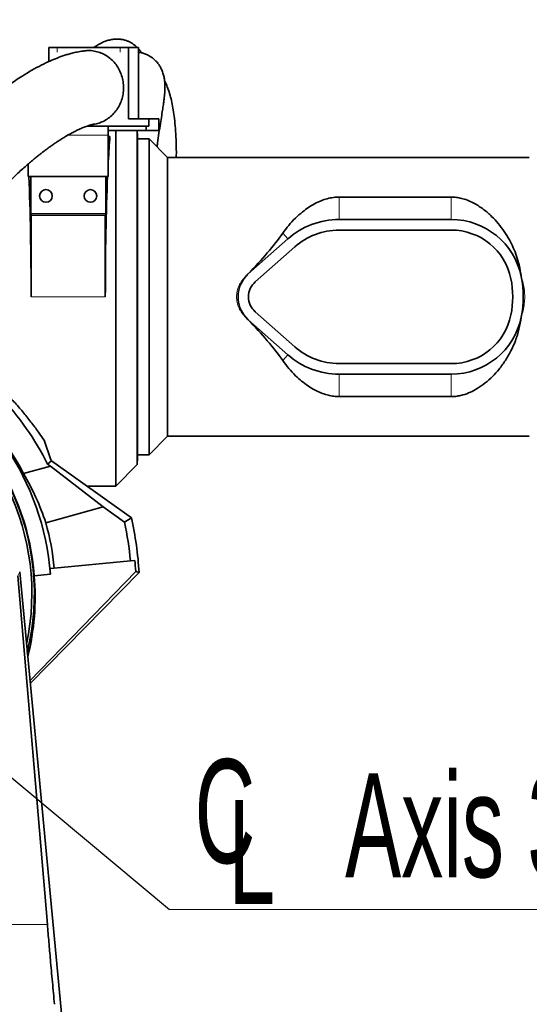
# Model space of a CAD drawing. Header units: millimetres. Extents: x 0 to 11920, y 0 to 8400.
# Tile 26 of 61: x 3669 to 4012, y 6583 to 7247. Entities that reach past the tile are written whole.
import ezdxf

# ---------------------------------------------------------------- set-up
doc = ezdxf.new("R2010")
doc.units = ezdxf.units.MM
doc.header["$LTSCALE"] = 20
doc.styles.add('SLDTEXTSTYLE0', font='TXT', dxfattribs={"width": 0.605})
doc.dimstyles.new('SLDDIMSTYLE0', dxfattribs={"dimtxt": 70, "dimasz": 70, "dimexe": 0, "dimexo": 0.0625, "dimgap": 17.5, "dimtad": 1, "dimdec": 1, "dimrnd": 1e-09, "dimzin": 12, "dimdsep": 46, "dimtxsty": 'SLDTEXTSTYLE0', "dimsah": 1, "dimcen": 0.09, "dimadec": 0, "dimazin": 3, "dimtfac": 1, "dimtofl": 0, "dimtmove": 0, "dimatfit": 3, "dimfxl": 1, "dimfrac": 2, "dimtolj": 1, "dimtzin": 12, "dimarcsym": 0})
doc.dimstyles.new('SLDDIMSTYLE1', dxfattribs={"dimtxt": 0.18, "dimasz": 70, "dimexe": 0, "dimexo": 0.0625, "dimgap": 0, "dimtad": 0, "dimtih": 1, "dimtoh": 1, "dimdec": 0, "dimrnd": 1e-09, "dimzin": 0, "dimdsep": 46, "dimtxsty": 'Standard', "dimsah": 1, "dimcen": 0.09, "dimadec": 0, "dimazin": 0, "dimtfac": 70, "dimtdec": 0, "dimtofl": 0, "dimtmove": 0, "dimatfit": 3, "dimfxl": 1, "dimfrac": 2, "dimtolj": 1, "dimtzin": 0, "dimarcsym": 0})
doc.dimstyles.new('SLDDIMSTYLE2', dxfattribs={"dimtxt": 70, "dimasz": 70, "dimexe": 0, "dimexo": 0.0625, "dimgap": 17.5, "dimtad": 1, "dimdec": 0, "dimrnd": 1e-09, "dimzin": 12, "dimdsep": 46, "dimtxsty": 'SLDTEXTSTYLE0', "dimsah": 1, "dimcen": 0.09, "dimadec": 0, "dimazin": 3, "dimtfac": 1, "dimtofl": 0, "dimtmove": 0, "dimatfit": 3, "dimfxl": 1, "dimfrac": 2, "dimtolj": 1, "dimtzin": 12, "dimarcsym": 0})
doc.dimstyles.new('SLDDIMSTYLE3', dxfattribs={"dimtxt": 70, "dimasz": 70, "dimexe": 0, "dimexo": 0.0625, "dimgap": 17.5, "dimtad": 1, "dimdec": 1, "dimrnd": 1e-09, "dimzin": 12, "dimdsep": 46, "dimtxsty": 'SLDTEXTSTYLE0', "dimsah": 1, "dimcen": 0.09, "dimse1": 1, "dimsd1": 1, "dimadec": 0, "dimazin": 3, "dimtfac": 1, "dimtofl": 0, "dimtmove": 0, "dimatfit": 3, "dimfxl": 1, "dimfrac": 2, "dimtolj": 1, "dimtzin": 12, "dimarcsym": 0})

# ---------------------------------------------------------------- blocks, each defined once
blk = doc.blocks.new('_D_8')
at = {"color": 7, "linetype": 'Continuous', "lineweight": 0}
for p, q in [((3113.33, 6946.19), (3113.33, 7635.25)), ((4897.21, 7163.22), (4897.21, 7635.25)), ((3113.33, 7605.25), (4897.21, 7605.25))]:
    blk.add_line(p, q, dxfattribs=at)
at = {"color": 7, "linetype": 'Continuous', "lineweight": 18}
for centre, start, end in [((4005.76, 7658.97), 153.43495, 206.56505), ((4004.79, 7658.97), 333.43495, 26.56505)]:
    blk.add_arc(centre, 120.11, start, end, dxfattribs=at)
for points in [[(3113.33, 7605.25), (3183.33, 7595.25), (3183.33, 7615.25)], [(4897.21, 7605.25), (4827.21, 7615.25), (4827.21, 7595.25)]]:
    blk.add_solid(points, dxfattribs=at)
at = {"color": 7, "linetype": 'Continuous', "lineweight": 18, "insert": (3898.33, 7695.48), "char_height": 70, "attachment_point": 1, "style": 'SLDTEXTSTYLE0'}
blk.add_mtext('1784', dxfattribs=at)
blk = doc.blocks.new('_D_9')
at = {"color": 7, "linetype": 'Continuous', "lineweight": 0}
for p, q in [((3514.71, 6864.22), (3514.71, 7355.25)), ((4697.21, 7064.22), (4697.21, 7355.25)), ((3514.71, 7325.25), (4697.21, 7325.25))]:
    blk.add_line(p, q, dxfattribs=at)
at = {"color": 7, "linetype": 'Continuous', "lineweight": 18}
for points in [[(3514.71, 7325.25), (3584.71, 7315.25), (3584.71, 7335.25)], [(4697.21, 7325.25), (4627.21, 7335.25), (4627.21, 7315.25)]]:
    blk.add_solid(points, dxfattribs=at)
at = {"color": 7, "linetype": 'Continuous', "lineweight": 18, "insert": (3958.92, 7415.48), "char_height": 70, "attachment_point": 1, "style": 'SLDTEXTSTYLE0'}
blk.add_mtext('1182,5', dxfattribs=at)
blk = doc.blocks.new('_D_11')
at = {"color": 7, "linetype": 'Continuous', "lineweight": 0}
for p, q in [((3227.21, 7116.72), (3227.21, 7495.25)), ((4897.21, 7109.32), (4897.21, 7495.25)), ((3227.21, 7465.25), (4897.21, 7465.25))]:
    blk.add_line(p, q, dxfattribs=at)
at = {"color": 7, "linetype": 'Continuous', "lineweight": 18}
for points in [[(3227.21, 7465.25), (3297.21, 7455.25), (3297.21, 7475.25)], [(4897.21, 7465.25), (4827.21, 7475.25), (4827.21, 7455.25)]]:
    blk.add_solid(points, dxfattribs=at)
at = {"color": 7, "linetype": 'Continuous', "lineweight": 18, "insert": (3955.27, 7555.48), "char_height": 70, "attachment_point": 1, "style": 'SLDTEXTSTYLE0'}
blk.add_mtext('1670', dxfattribs=at)
blk = doc.blocks.new('SW_SYMBOL_MOD_CL')
at = {"color": 0, "linetype": 'Continuous', "lineweight": 0, "char_height": 15515, "attachment_point": 5, "style": 'SLDTEXTSTYLE0'}
for s, insert in [('C', (8000, 12000)), ('L', (12000, 6000))]:
    blk.add_mtext(s, dxfattribs=dict(at, insert=insert))
blk = doc.blocks.new('SW_NOTE_0_7')
at = {"color": 0, "linetype": 'Continuous', "lineweight": 0}
for p, q in [((0, 0), (331.11, 0)), ((331.11, 0), (0, 0)), ((0, 0), (331.11, 0)), ((331.11, 0), (0, 0)), ((0, 0), (331.11, 0)), ((331.11, 0), (0, 0))]:
    blk.add_line(p, q, dxfattribs=at)
at = {"color": 0, "linetype": 'Continuous', "lineweight": 0, "xscale": 0.004511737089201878, "yscale": 0.004511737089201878, "zscale": 0.004511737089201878}
blk.add_blockref('SW_SYMBOL_MOD_CL', (1.24, 11.7), dxfattribs=at)
at = {"color": 0, "linetype": 'Continuous', "lineweight": 0, "insert": (118.3, 91.82), "char_height": 70, "attachment_point": 1, "style": 'SLDTEXTSTYLE0'}
blk.add_mtext('Axis 3', dxfattribs=at)
blk = doc.blocks.new('_D_15')
at = {"color": 7, "linetype": 'Continuous', "lineweight": 0}
for p, q in [((5047.21, 6302.89), (5047.21, 6622.6)), ((5047.21, 6592.6), (4644.22, 6592.6))]:
    blk.add_line(p, q, dxfattribs=at)
at = {"color": 7, "linetype": 'Continuous', "lineweight": 18}
for centre, start, end in [((4764.33, 6646.32), 153.43495, 206.56505), ((4763.36, 6646.32), 333.43495, 26.56505)]:
    blk.add_arc(centre, 120.11, start, end, dxfattribs=at)
blk.add_solid([(5047.21, 6592.6), (4977.21, 6602.6), (4977.21, 6582.6)], dxfattribs=at)
at = {"color": 7, "linetype": 'Continuous', "lineweight": 18, "insert": (4656.9, 6682.83), "char_height": 70, "attachment_point": 1, "style": 'SLDTEXTSTYLE0'}
blk.add_mtext('1934', dxfattribs=at)

msp = doc.modelspace()

# ---------------------------------------------------------------- linework, layer by layer
at = {"color": 7, "linetype": 'Continuous', "lineweight": 35}
for p, q in [((3688.74, 7228.22), (3688.74, 7218.81)), ((3688.74, 7228.22), (3694.37, 7228.22)), ((3736.66, 7228.22), (3694.37, 7228.22)), ((3736.66, 7228.22), (3742.3, 7228.22)), ((3742.3, 7180.22), (3742.3, 7228.22)), ((3742.3, 7228.22), (3749.14, 7228.22)), ((3749.14, 7180.22), (3749.14, 7228.22)), ((3728.71, 7175.22), (3714.21, 7175.22)), ((3728.71, 7175.22), (3728.71, 7169.22)), ((3728.71, 7175.22), (3754.21, 7175.22)), ((3755.92, 7180.22), (3742.3, 7180.22)), ((3754.21, 7175.22), (3754.21, 7172.22)), ((3754.21, 7175.22), (3755.92, 7175.22)), ((3755.92, 7180.22), (3762.76, 7180.22)), ((3755.92, 7180.22), (3755.92, 7175.22)), ((3762.76, 7180.22), (3762.76, 7172.22)), ((3728.71, 7172.22), (3754.21, 7172.22)), ((3728.71, 7141.22), (3728.71, 7169.22)), ((3729.86, 7168.36), (3728.71, 7168.36)), ((3729.86, 7168.36), (3728.71, 7167.22)), ((3733.71, 6932.72), (3733.71, 7172.22)), ((3748.16, 6947.17), (3748.16, 7172.22)), ((3748.4, 7168.7), (3748.22, 7172.22)), ((3748.4, 7168.7), (3748.4, 6951.74)), ((3754.21, 7172.22), (3762.76, 7172.22)), ((3756.21, 7166.72), (3748.4, 7166.72)), ((3768.71, 7154.22), (3756.21, 7166.72)), ((3756.21, 7166.72), (3756.21, 6953.72)), ((4012.37, 7154.22), (3768.71, 7154.22)), ((3768.71, 6966.22), (3768.71, 7154.22)), ((3674.71, 7149.71), (3674.71, 7141.22)), ((3674.71, 7141.22), (3728.71, 7141.22)), ((3676.43, 7116.42), (3676.43, 7141.22)), ((3727, 7141.22), (3727, 7116.42)), ((3959.81, 7127.46), (3884.21, 7127.46)), ((3676.71, 7115.22), (3676.49, 7115.22)), ((3676.71, 7115.22), (3676.71, 7060.22)), ((3726.71, 7115.22), (3676.71, 7115.22)), ((3726.71, 7060.22), (3726.71, 7115.22)), ((3726.94, 7115.22), (3726.71, 7115.22)), ((3959.81, 7112.32), (3884.21, 7112.32)), ((3959.81, 7105.22), (3884.21, 7105.22)), ((3849.66, 7099.22), (3823.05, 7075.64)), ((3854.37, 7093.9), (3827.76, 7070.32)), ((4006.94, 7073.84), (4006.93, 7073.9)), ((3827.76, 7050.12), (3854.37, 7026.54)), ((3821.31, 7046.55), (3822.94, 7044.68)), ((3823.05, 7044.8), (3849.66, 7021.22)), ((4006.93, 7046.55), (4006.94, 7046.6)), ((3884.21, 7015.22), (3959.81, 7015.22)), ((3884.21, 7008.12), (3959.81, 7008.12)), ((3884.21, 6992.98), (3959.81, 6992.98)), ((3685.45, 6963.59), (3690.07, 6950.41)), ((3756.21, 6953.72), (3768.71, 6966.22)), ((3768.71, 6966.22), (4012.37, 6966.22)), ((3690.4, 6949.76), (3687.82, 6947.54)), ((3690.4, 6949.76), (3744.28, 6911.33)), ((3748.16, 6947.17), (3748.4, 6951.74)), ((3748.4, 6953.72), (3756.21, 6953.72)), ((3689.8, 6946.13), (3671.62, 6941.09)), ((3689.8, 6946.13), (3687.82, 6947.54)), ((3689.8, 6946.13), (3725.17, 6918.59)), ((3733.71, 6932.72), (3748.16, 6947.17)), ((3714.29, 6932.72), (3733.71, 6932.72)), ((3714.87, 6932.31), (3715.16, 6932.72)), ((3686.64, 6907.9), (3725.17, 6918.59)), ((3725.17, 6918.59), (3739.64, 6908.27)), ((3744.28, 6911.33), (3739.64, 6908.27)), ((3692.3, 6877.32), (3743.65, 6882.26)), ((3743.65, 6882.26), (3746.52, 6882.54)), ((3689.43, 6877.04), (3692.3, 6877.32)), ((3687.67, 6637.11), (3667.73, 6872.17)), ((3669.03, 6874.79), (3708.44, 6457.22)), ((3675.96, 6801.31), (3747.22, 6875.16)), ((3676.12, 6799.66), (3749.48, 6874.31)), ((3678.8, 6872.27), (3689.7, 6873.32)), ((3747.22, 6875.16), (3749.48, 6874.31))]:
    msp.add_line(p, q, dxfattribs=at)
at = {"color": 8, "linetype": 'Continuous', "lineweight": 18}
for p, q in [((3694.37, 7228.22), (3694.37, 7225.22)), ((3736.66, 7225.22), (3736.66, 7228.22)), ((3728.71, 7169.22), (3701.59, 7169.22)), ((3884.21, 7127.46), (3884.21, 7112.32)), ((3959.81, 7127.46), (3959.81, 7112.32)), ((3676.43, 7116.42), (3727, 7116.42)), ((3846.23, 7103.09), (3849.66, 7099.22)), ((3822.94, 7075.76), (3823.05, 7075.64)), ((4006.94, 7073.84), (4006.94, 7073.84)), ((3676.71, 7060.22), (3726.71, 7060.22)), ((3822.94, 7044.68), (3823.05, 7044.8)), ((4006.94, 7046.6), (4006.94, 7046.6)), ((3846.23, 7017.35), (3849.66, 7021.22)), ((3884.21, 6992.98), (3884.21, 7008.12)), ((3959.81, 6992.98), (3959.81, 7008.12)), ((3667.73, 6872.17), (3669.03, 6874.79))]:
    msp.add_line(p, q, dxfattribs=at)
at = {"color": 7, "linetype": 'Continuous', "lineweight": 35}
for centre in [(3686.71, 7128.22), (3716.71, 7128.22)]:
    msp.add_circle(centre, 4.25, dxfattribs=at)
for centre, radius, start, end in [((3884.21, 7060.22), 52.1, 90, 131.54116), ((3959.81, 7064.22), 48.1, 11.60358, 90), ((3884.21, 7060.22), 45, 90, 131.54116), ((3959.81, 7064.22), 41, 11.53696, 90), ((3836.71, 7060.22), 20.6, 131.54116, 138.40776), ((3836.71, 7060.22), 20.6, 138.40776, 221.59224), ((3836.71, 7060.22), 13.5, 131.54116, 228.45884), ((3940.21, 7060.22), 61, 348.46304, 11.53696), ((3959.81, 7064.22), 48.1, 11.53696, 11.60358), ((3940.21, 7060.22), 68.1, 348.46304, 11.53696), ((3959.81, 7056.22), 41, 270, 348.46304), ((3836.71, 7060.22), 20.6, 221.59224, 228.45884), ((3959.81, 7056.22), 48.1, 270, 348.39642), ((3959.81, 7056.22), 48.1, 348.39642, 348.46304), ((3884.21, 7060.22), 52.1, 228.45884, 270), ((3884.21, 7060.22), 45, 228.45884, 270), ((3514.71, 6860.22), 175.48, 4.28133, 64.36698), ((3514.71, 6860.22), 162.5, 347.9171, 63.47772), ((3514.71, 6860.22), 164.21, 346.11231, 63.60693), ((3514.71, 6860.22), 164.52, 4.2002, 63.62902), ((3514.71, 6860.22), 193.89, 26.76848, 43.34014), ((3514.71, 6860.22), 176.52, 27.26735, 42.73265), ((3514.71, 6860.22), 197.19, 27.00623, 27.2174), ((3514.71, 6860.22), 235.19, 3.43525, 12.55067), ((3514.71, 6860.22), 178.41, 5.5, 15.5), ((3514.71, 6860.22), 230, 5.5, 12.05754)]:
    msp.add_arc(centre, radius, start, end, dxfattribs=at)
for centre, major_axis, ratio, start_param, end_param in [((3733.4, 7060.22), (0, 127.5), 0.052408, 0.558264, 0.776361), ((3670.03, 7060.22), (0, 127.5), 0.052408, 4.712389, 5.400778), ((3733.4, 7060.22), (0, 127.5), 0.052408, 0.882407, 1.570796), ((3676.49, 7116.42), (0, 1.2), 0.052408, 1.570796, 3.141593), ((3726.94, 7116.42), (0, 1.2), 0.052408, 3.141593, 4.712389), ((3727.92, 7060.22), (129.39, 85.14), 0.307843, 5.316057, 5.623582), ((3727.92, 7060.22), (129.39, -85.14), 0.307843, 0.659604, 0.967129), ((3517.22, 6851.19), (-47.81, 172.4), 0.998626, 4.764821, 4.968825), ((3515.03, 6856.96), (-22.33, 231.86), 0.999901, 4.694585, 4.726432), ((3514.48, 6862.67), (-16.83, 174.75), 0.999901, 4.677081, 4.698346), ((3514.94, 6857.92), (-15.77, 163.75), 0.999901, 4.369128, 4.703745)]:
    msp.add_ellipse(centre, major_axis=major_axis, ratio=ratio, start_param=start_param, end_param=end_param, dxfattribs=at)
for points, knots in [([(3748.23, 7228.22), (3747.89, 7228.56), (3747.13, 7229.32), (3745.76, 7230.39), (3744.22, 7231.4), (3742.52, 7232.29), (3740.61, 7233.05), (3738.51, 7233.62), (3736.23, 7233.95), (3733.92, 7234.01), (3731.43, 7233.78), (3728.78, 7233.2), (3726.21, 7232.33), (3723.95, 7231.31), (3722.01, 7230.27), (3720.36, 7229.26), (3719.32, 7228.54), (3718.86, 7228.22)], [0, 0, 0, 0, 0.044769, 0.100254, 0.154103, 0.207586, 0.269201, 0.334858, 0.404772, 0.480619, 0.564935, 0.657265, 0.744318, 0.819153, 0.883925, 0.948152, 1, 1, 1, 1]), ([(3751.23, 7224.6), (3751.07, 7224.86), (3750.43, 7225.84), (3749.69, 7226.67), (3749.14, 7227.28)], [0, 0, 0, 0, 0.259919, 1, 1, 1, 1]), ([(3713.07, 7226.02), (3712.25, 7225.94), (3710.15, 7225.71), (3706.95, 7225.08), (3703.65, 7224.29), (3700.76, 7223.46), (3697.23, 7222.31), (3693.03, 7220.73), (3687.73, 7218.42), (3681.9, 7215.53), (3675.72, 7212.09), (3670.11, 7208.65), (3665.35, 7205.53), (3661.58, 7202.92), (3658.44, 7200.66), (3655.68, 7198.61), (3652.86, 7196.45), (3649.56, 7193.85), (3645.96, 7190.92), (3642.13, 7187.67), (3638.13, 7184.15), (3633.89, 7180.28), (3629.58, 7176.19), (3625.33, 7172), (3620.42, 7166.97), (3614.91, 7161.05), (3608.86, 7154.19), (3602.48, 7146.55), (3595.75, 7137.98), (3588.62, 7128.21), (3581.63, 7117.88), (3576.21, 7109.17), (3572.33, 7102.54), (3570.04, 7098.48), (3568.04, 7094.83), (3566.38, 7091.72), (3565.04, 7089.15), (3563.9, 7086.9), (3562.71, 7084.52), (3561.25, 7081.53), (3559.43, 7077.7), (3557.28, 7072.98), (3554.84, 7067.36), (3552.07, 7060.6), (3549.23, 7053.1), (3546.53, 7045.32), (3544.21, 7038), (3542.22, 7031.21), (3540.53, 7024.97), (3539.13, 7019.39), (3537.97, 7014.46), (3536.99, 7010.02), (3536.08, 7005.69), (3535.19, 7001.16), (3534.15, 6995.56), (3533, 6988.77), (3531.79, 6980.65), (3530.64, 6971.86), (3529.59, 6962.39), (3528.67, 6952.18), (3527.9, 6941.15), (3527.31, 6929.2), (3526.95, 6916.33), (3526.87, 6902.55), (3527.1, 6887.92), (3527.68, 6872.48), (3528.6, 6856.28), (3529.87, 6839.34), (3531.51, 6821.71), (3533.03, 6807.31), (3534.1, 6798.78), (3534.41, 6796.34)], [0, 0, 0, 0, 0.007112, 0.018275, 0.027849, 0.036271, 0.044532, 0.060325, 0.076279, 0.096605, 0.118145, 0.138779, 0.153581, 0.166906, 0.177651, 0.186095, 0.195635, 0.20712, 0.220579, 0.233289, 0.24739, 0.262702, 0.277993, 0.293014, 0.307749, 0.33029, 0.352036, 0.372949, 0.399646, 0.42601, 0.452526, 0.479104, 0.489171, 0.498614, 0.506728, 0.513539, 0.519066, 0.523329, 0.527895, 0.534136, 0.542025, 0.551527, 0.562602, 0.575197, 0.590338, 0.604362, 0.617152, 0.628766, 0.639252, 0.648647, 0.656534, 0.663498, 0.670299, 0.677563, 0.685286, 0.697053, 0.70976, 0.723422, 0.738056, 0.753685, 0.770578, 0.788914, 0.808703, 0.829954, 0.852669, 0.876859, 0.902536, 0.929679, 0.958219, 0.988031, 1, 1, 1, 1]), ([(3722.02, 7225.22), (3720.75, 7225.53), (3718.18, 7226.15), (3715.12, 7226.37), (3713.44, 7226.03), (3713.08, 7225.96)], [0, 0, 0, 0, 0.432457, 0.877451, 1, 1, 1, 1]), ([(3718.6, 7176.52), (3718.94, 7176.54), (3720.58, 7176.67), (3723.46, 7177.61), (3727.06, 7179.31), (3730.37, 7181.71), (3733.23, 7184.62), (3735.61, 7188.04), (3737.39, 7191.79), (3738.57, 7195.85), (3739.09, 7200.02), (3738.94, 7204.27), (3738.13, 7208.38), (3736.67, 7212.33), (3734.63, 7215.93), (3732.02, 7219.15), (3729.01, 7221.79), (3725.65, 7223.91), (3723.24, 7224.78), (3722.02, 7225.22)], [0, 0, 0, 0, 0.015908, 0.076869, 0.139598, 0.200553, 0.263278, 0.324206, 0.386902, 0.447785, 0.510435, 0.571286, 0.633901, 0.69476, 0.757382, 0.81829, 0.880961, 0.939694, 1, 1, 1, 1]), ([(3761.61, 7161.32), (3761.71, 7162.13), (3762.06, 7165.29), (3762.83, 7170.65), (3763.8, 7176.95), (3764.68, 7182.47), (3765.39, 7186.99), (3765.91, 7190.5), (3766.29, 7193.33), (3766.54, 7195.58), (3766.73, 7197.89), (3766.86, 7200.47), (3766.87, 7203.07), (3766.68, 7205.73), (3766.33, 7208.17), (3765.62, 7211.07), (3764.49, 7213.85), (3763.48, 7215.67), (3762.57, 7217.03), (3761.83, 7217.98), (3761.18, 7218.74), (3760.46, 7219.5), (3759.6, 7220.32), (3758.4, 7221.3), (3756.71, 7222.45), (3754.39, 7223.66), (3752.01, 7224.47), (3750.36, 7224.86), (3749.4, 7224.98), (3749.14, 7225.01)], [0, 0, 0, 0, 0.02324, 0.09052, 0.157895, 0.219306, 0.275926, 0.328681, 0.366121, 0.398408, 0.430214, 0.46986, 0.516786, 0.556573, 0.599008, 0.644012, 0.68918, 0.727579, 0.750483, 0.769511, 0.784386, 0.795516, 0.81267, 0.834423, 0.861061, 0.899558, 0.941081, 0.984218, 1, 1, 1, 1]), ([(3774.53, 7154.22), (3774.55, 7155.37), (3774.6, 7159.45), (3774.43, 7166.01), (3774.01, 7173.63), (3773.36, 7180.32), (3772.55, 7186.13), (3771.56, 7191.34), (3770.37, 7196.17), (3768.92, 7200.67), (3767.64, 7203.9), (3766.81, 7205.58), (3766.61, 7205.98)], [0, 0, 0, 0, 0.053099, 0.189054, 0.316887, 0.434553, 0.542823, 0.644036, 0.748467, 0.857967, 0.965968, 1, 1, 1, 1]), ([(3583.84, 6803.31), (3583.59, 6805.23), (3582.58, 6812.78), (3581.11, 6825.95), (3579.52, 6842.51), (3578.33, 6858.41), (3577.51, 6873.55), (3577.02, 6887.86), (3576.83, 6901.29), (3576.9, 6913.84), (3577.2, 6925.51), (3577.69, 6936.32), (3578.34, 6946.28), (3579.13, 6955.49), (3580.04, 6964.01), (3581.04, 6971.94), (3582.11, 6979.26), (3583.16, 6985.61), (3584.15, 6991.04), (3585.06, 6995.66), (3586, 7000.1), (3587.03, 7004.7), (3588.18, 7009.44), (3589.46, 7014.4), (3590.89, 7019.53), (3592.54, 7025.05), (3594.45, 7030.95), (3596.64, 7037.15), (3598.99, 7043.26), (3601.31, 7048.89), (3603.43, 7053.69), (3605.26, 7057.66), (3606.77, 7060.81), (3607.95, 7063.21), (3608.97, 7065.22), (3610.02, 7067.28), (3611.31, 7069.73), (3612.87, 7072.62), (3614.7, 7075.9), (3616.72, 7079.42), (3620.09, 7085.08), (3624.78, 7092.47), (3630.82, 7101.26), (3636.99, 7109.58), (3643.39, 7117.61), (3650.38, 7125.77), (3658.01, 7134), (3664.49, 7140.43), (3669.42, 7145.02), (3672.59, 7147.87), (3675.53, 7150.43), (3678.16, 7152.64), (3680.49, 7154.55), (3682.53, 7156.18), (3684.32, 7157.57), (3685.89, 7158.76), (3687.4, 7159.89), (3689, 7161.06), (3690.83, 7162.36), (3692.85, 7163.76), (3695.02, 7165.21), (3697.25, 7166.64), (3699.99, 7168.33), (3703.14, 7170.15), (3706.56, 7171.95), (3709.67, 7173.43), (3712.07, 7174.43), (3713.83, 7175.1), (3715.09, 7175.53), (3716.33, 7175.91), (3717.48, 7176.22), (3718.22, 7176.39), (3718.52, 7176.43), (3718.61, 7176.44)], [0, 0, 0, 0, 0.010396, 0.040925, 0.0701, 0.097812, 0.123982, 0.148553, 0.171491, 0.192804, 0.212535, 0.230742, 0.247483, 0.262894, 0.277303, 0.29077, 0.303322, 0.314978, 0.32367, 0.331805, 0.339388, 0.347374, 0.356661, 0.365417, 0.375124, 0.385816, 0.397547, 0.41039, 0.424115, 0.436697, 0.447691, 0.457003, 0.464607, 0.470356, 0.474553, 0.479558, 0.485835, 0.493267, 0.501987, 0.51181, 0.521779, 0.548936, 0.576122, 0.603203, 0.63106, 0.660584, 0.69487, 0.730865, 0.745418, 0.759562, 0.772506, 0.784249, 0.794442, 0.803536, 0.811543, 0.818476, 0.824683, 0.832074, 0.840377, 0.849939, 0.860246, 0.870926, 0.881952, 0.900111, 0.91793, 0.934786, 0.950744, 0.95905, 0.967367, 0.975667, 0.984669, 0.995558, 1, 1, 1, 1]), ([(3884.21, 7127.46), (3882.93, 7127.41), (3880.18, 7127.3), (3876.11, 7126.42), (3871.85, 7124.98), (3867.62, 7122.97), (3863.47, 7120.43), (3859.14, 7117.22), (3854.68, 7113.26), (3850.19, 7108.46), (3847.55, 7104.88), (3846.23, 7103.09)], [0, 0, 0, 0, 0.076403, 0.163619, 0.251028, 0.356482, 0.462347, 0.568087, 0.711953, 0.856114, 1, 1, 1, 1]), ([(4006.93, 7073.9), (4006.51, 7076.53), (4005.78, 7081.22), (4003.85, 7087.64), (4001.67, 7093.26), (3998.9, 7098.86), (3995.54, 7104.35), (3991.54, 7109.65), (3986.93, 7114.64), (3981.68, 7119.23), (3976.46, 7122.67), (3971.7, 7125.01), (3967.89, 7126.36), (3964.19, 7127.18), (3961.56, 7127.44), (3960.1, 7127.46), (3959.81, 7127.46)], [0, 0, 0, 0, 0.09878, 0.17568, 0.252788, 0.32974, 0.418516, 0.507507, 0.596311, 0.694237, 0.792035, 0.847894, 0.903655, 0.946538, 0.989364, 1, 1, 1, 1]), ([(3822.94, 7075.76), (3822.85, 7075.67), (3822.27, 7075.08), (3821.75, 7074.44), (3821.31, 7073.9)], [0, 0, 0, 0, 0.1579561, 1, 1, 1, 1]), ([(3959.81, 6992.98), (3960.27, 6992.99), (3961.85, 6993.01), (3964.52, 6993.33), (3968.42, 6994.22), (3972.72, 6995.84), (3977.71, 6998.53), (3982.71, 7002.05), (3987.61, 7006.47), (3992.16, 7011.54), (3996.35, 7017.27), (4000.06, 7023.67), (4003.16, 7030.7), (4005.62, 7038.33), (4006.49, 7043.81), (4006.93, 7046.55)], [0, 0, 0, 0, 0.016904, 0.057653, 0.098451, 0.166231, 0.234193, 0.323759, 0.413648, 0.503358, 0.600349, 0.697591, 0.794489, 0.897268, 1, 1, 1, 1]), ([(3846.23, 7017.35), (3847.58, 7015.52), (3850.28, 7011.88), (3854.6, 7007.3), (3858.93, 7003.39), (3863.26, 7000.13), (3867.61, 6997.49), (3871.91, 6995.45), (3875.86, 6994.08), (3879.75, 6993.25), (3882.48, 6992.99), (3883.97, 6992.98), (3884.21, 6992.98)], [0, 0, 0, 0, 0.147014, 0.294034, 0.413183, 0.53248, 0.651445, 0.744307, 0.837018, 0.911288, 0.985457, 1, 1, 1, 1]), ([(3659.59, 6995.46), (3661.74, 6993.21), (3666.04, 6988.68), (3671.92, 6981.8), (3677.36, 6974.94), (3681.86, 6968.82), (3684.39, 6965.14), (3685.45, 6963.59)], [0, 0, 0, 0, 0.20745, 0.416213, 0.629294, 0.843974, 1, 1, 1, 1]), ([(3692.45, 6583.38), (3691.99, 6588.39), (3691.06, 6598.4), (3689.81, 6612.38), (3688.68, 6625.29), (3688.01, 6633.17), (3687.67, 6637.11)], [0, 0, 0, 0, 0.28, 0.560108, 0.780132, 1, 1, 1, 1])]:
    msp.add_open_spline(points, degree=3, knots=knots, dxfattribs=at)
at = {"color": 8, "linetype": 'Continuous', "lineweight": 18}
for points, knots in [([(3821.31, 7046.55), (3820.41, 7047.45), (3818.62, 7049.27), (3816.67, 7052.62), (3815.4, 7056.31), (3814.97, 7060.23), (3815.41, 7064.15), (3816.68, 7067.84), (3818.63, 7071.19), (3820.42, 7073), (3821.31, 7073.9)], [0, 0, 0, 0, 0.1236297, 0.2478052, 0.3740372, 0.5002136, 0.6271107, 0.7526186, 0.8773006, 1, 1, 1, 1]), ([(3821.31, 7073.9), (3820.9, 7073.42), (3820.1, 7072.46), (3819.06, 7070.89), (3818.16, 7069.24), (3817.53, 7067.78), (3817.08, 7066.49), (3816.73, 7065.31), (3816.45, 7064.01), (3816.25, 7062.7), (3816.14, 7061.47), (3816.11, 7060.57), (3816.11, 7059.54), (3816.17, 7058.42), (3816.35, 7057), (3816.61, 7055.66), (3816.95, 7054.34), (3817.66, 7052.25), (3818.95, 7049.5), (3820.52, 7047.54), (3821.31, 7046.55)], [0, 0, 0, 0, 0.06282, 0.125641, 0.188464, 0.251289, 0.284188, 0.325598, 0.375519, 0.416983, 0.458446, 0.49991, 0.507352, 0.561763, 0.611559, 0.651743, 0.697828, 0.748529, 0.873317, 1, 1, 1, 1]), ([(4006.94, 7073.84), (4007.39, 7072.34), (4008.29, 7069.36), (4009.11, 7064.78), (4009.42, 7060.18), (4009.1, 7055.6), (4008.28, 7051.05), (4007.39, 7048.1), (4006.94, 7046.6)], [0, 0, 0, 0, 0.170526, 0.336944, 0.501825, 0.66525, 0.830306, 1, 1, 1, 1]), ([(4006.94, 7046.6), (4007.01, 7046.96), (4007.16, 7047.7), (4007.36, 7048.83), (4007.54, 7049.95), (4007.7, 7051.07), (4007.85, 7052.2), (4007.98, 7053.39), (4008.12, 7054.92), (4008.24, 7056.68), (4008.3, 7058.54), (4008.34, 7061.29), (4008.21, 7064.86), (4007.76, 7069.43), (4007.21, 7072.36), (4006.94, 7073.84)], [0, 0, 0, 0, 0.040187, 0.082252, 0.126197, 0.164251, 0.205829, 0.250931, 0.294739, 0.374696, 0.443637, 0.498226, 0.674893, 0.834953, 1, 1, 1, 1]), ([(3634.01, 6636.75), (3636.32, 6636.79), (3641.08, 6636.88), (3648.18, 6636.98), (3655.4, 6637.06), (3662.57, 6637.12), (3669.49, 6637.15), (3676.02, 6637.16), (3682.07, 6637.14), (3685.84, 6637.12), (3687.67, 6637.11)], [0, 0, 0, 0, 0.1173086, 0.2417507, 0.3718068, 0.5043863, 0.636537, 0.7646831, 0.8861751, 1, 1, 1, 1])]:
    msp.add_open_spline(points, degree=3, knots=knots, dxfattribs=at)

# ---------------------------------------------------------------- block references
at = {"color": 7, "linetype": 'Continuous', "lineweight": 0}
msp.add_blockref('SW_NOTE_0_7', (3770, 6647.22), dxfattribs=at)

# ---------------------------------------------------------------- dimensions: what is measured, and where the dimension line sits
at = {"color": 7, "linetype": 'Continuous', "lineweight": 18}
for base, p1, p2, dimstyle, picture, middle in [((4897.21, 7605.25), (3113.33, 6942.19), (4897.21, 7159.22), 'SLDDIMSTYLE2', '_D_8', (4005.27, 7605.25)), ((3227.21, 6592.6), (5047.21, 6298.89), (3227.21, 6252.39), 'SLDDIMSTYLE3', '_D_15', (4763.84, 6592.6))]:
    dim = msp.add_linear_dim(base=base, p1=p1, p2=p2, text='(<>)', dimstyle=dimstyle, dxfattribs=at)
    dim.commit()
    dim.dimension.update_dxf_attribs({"geometry": picture, "text_midpoint": middle, "dimtype": 160})
for base, p1, p2, picture, middle in [((4897.21, 7465.25), (3227.21, 7112.72), (4897.21, 7105.32), '_D_11', (4062.21, 7465.25)), ((4697.21, 7325.25), (3514.71, 6860.22), (4697.21, 7060.22), '_D_9', (4105.96, 7325.25))]:
    dim = msp.add_linear_dim(base=base, p1=p1, p2=p2, dimstyle='SLDDIMSTYLE0', dxfattribs=at)
    dim.commit()
    dim.dimension.update_dxf_attribs({"geometry": picture, "text_midpoint": middle, "dimtype": 160})

# ---------------------------------------------------------------- leaders
at = {"color": 7, "linetype": 'Continuous', "lineweight": 0}
msp.add_leader([(3514.71, 6860.22), (3770, 6647.22)], dimstyle='SLDDIMSTYLE1', dxfattribs=at)

doc.saveas('drawing.dxf')
